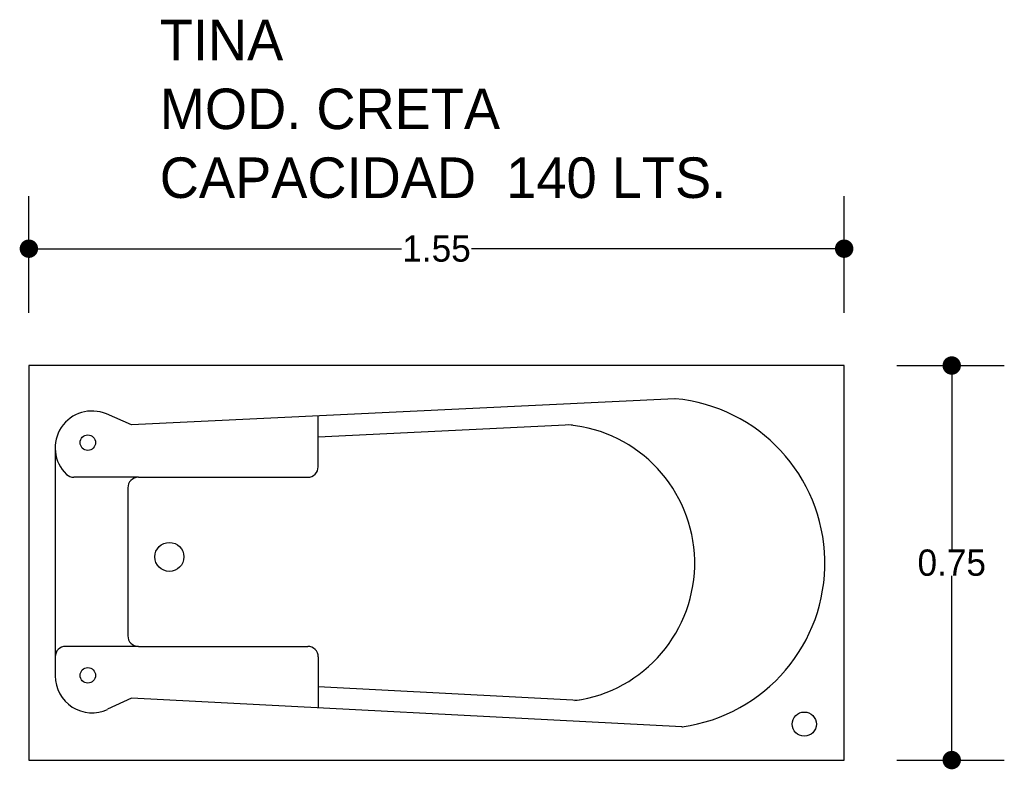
# Model space of a CAD drawing. Header units: millimetres. Extents: x 137.19 to 139.06, y 147.66 to 149.08.
import ezdxf

# ---------------------------------------------------------------- set-up
doc = ezdxf.new("R2010")
doc.units = ezdxf.units.MM
doc.layers.add('cotas', color=3, linetype='Continuous')
doc.layers.add('limies2', color=2, linetype='Continuous')
doc.styles.add('77', font='txt')
doc.dimstyles.new('cotas1', dxfattribs={"dimtxt": 0.05, "dimasz": 0.035, "dimexe": 0.1, "dimexo": 0.1, "dimgap": 0, "dimtad": 0, "dimtih": 1, "dimtoh": 1, "dimzin": 1, "dimdsep": 46, "dimtxsty": 'Standard', "dimblk": 'DOT', "dimcen": 0.2, "dimadec": 0, "dimazin": 0, "dimtm": 1e-09, "dimtfac": 1, "dimtix": 1, "dimtmove": 0, "dimatfit": 3, "dimfxl": 0, "dimarcsym": 0})

# ---------------------------------------------------------------- blocks, each defined once
blk = doc.blocks.new('_Dot')
at = {"layer": 'limies2', "color": 0, "lineweight": -2}
blk.add_line((-0.5, 0), (-1, 0), dxfattribs=at)
at = {"layer": 'limies2', "color": 0, "const_width": 0.5}
blk.add_lwpolyline([(-0.25, 0, 1), (0.25, 0, 1)], format="xyb", close=True, dxfattribs=at)
blk = doc.blocks.new('*D1')
at = {"layer": 'cotas', "color": 0, "lineweight": -2}
for p, q in [((137.2034, 148.5232), (137.2034, 148.7453)), ((138.7534, 148.5232), (138.7534, 148.7453)), ((137.2384, 148.6453), (137.9118, 148.6453)), ((138.7184, 148.6453), (138.0451, 148.6453))]:
    blk.add_line(p, q, dxfattribs=at)
at = {"layer": 'Defpoints', "color": 0}
for p in [(138.7534, 148.6453), (137.2034, 148.4232), (138.7534, 148.4232)]:
    blk.add_point(p, dxfattribs=at)
at = {"layer": 'cotas', "color": 0, "lineweight": -2, "xscale": 0.035, "yscale": 0.035, "zscale": 0.035, "rotation": 180}
blk.add_blockref('_Dot', (137.2034, 148.6453), dxfattribs=at)
at = {"layer": 'cotas', "color": 0, "lineweight": -2, "xscale": 0.035, "yscale": 0.035, "zscale": 0.035}
blk.add_blockref('_Dot', (138.7534, 148.6453), dxfattribs=at)
at = {"layer": 'cotas', "color": 0, "insert": (137.9784, 148.6453), "char_height": 0.05, "attachment_point": 5}
blk.add_mtext('1.55', dxfattribs=at)
blk = doc.blocks.new('*D2')
at = {"layer": 'cotas', "color": 0, "lineweight": -2}
for p, q in [((138.8534, 148.4232), (139.0579, 148.4232)), ((138.9579, 148.3882), (138.9579, 148.0732)), ((138.9579, 147.7082), (138.9579, 148.0232)), ((138.8534, 147.6732), (139.0579, 147.6732))]:
    blk.add_line(p, q, dxfattribs=at)
at = {"layer": 'Defpoints', "color": 0}
for p in [(138.7534, 148.4232), (138.7534, 147.6732), (138.9579, 147.6732)]:
    blk.add_point(p, dxfattribs=at)
at = {"layer": 'cotas', "color": 0, "lineweight": -2, "xscale": 0.035, "yscale": 0.035, "zscale": 0.035}
for p, rotation in [((138.9579, 148.4232), 90), ((138.9579, 147.6732), 270)]:
    blk.add_blockref('_Dot', p, dxfattribs=dict(at, rotation=rotation))
at = {"layer": 'cotas', "color": 0, "insert": (138.9579, 148.0482), "char_height": 0.05, "attachment_point": 5}
blk.add_mtext('0.75', dxfattribs=at)

msp = doc.modelspace()

# ---------------------------------------------------------------- linework, layer by layer
at = {"layer": 'limies2'}
for p, q in [((137.2034, 148.4232), (137.2034, 147.6732)), ((138.7534, 148.4232), (137.2034, 148.4232)), ((138.7534, 147.6732), (138.7534, 148.4232)), ((138.4315, 148.3602), (137.3985, 148.3107)), ((137.3985, 148.3107), (137.3511, 148.3311)), ((137.7534, 148.2308), (137.7534, 148.3277)), ((138.2365, 148.3102), (137.7534, 148.2871)), ((137.2534, 148.2668), (137.2534, 147.8694)), ((137.4115, 148.2108), (137.2888, 148.2108)), ((137.4115, 148.2108), (137.7334, 148.2108)), ((137.3915, 148.1908), (137.3915, 147.9094)), ((137.4115, 147.8894), (137.2734, 147.8894)), ((137.4115, 147.8894), (137.7335, 147.8894)), ((137.2534, 147.8694), (137.2534, 147.8331)), ((137.7535, 147.8694), (137.7535, 147.7725)), ((138.2499, 147.7865), (137.7535, 147.8123)), ((137.3985, 147.7909), (137.353, 147.7697)), ((138.4448, 147.7366), (137.3985, 147.7909)), ((137.2034, 147.6732), (138.7534, 147.6732))]:
    msp.add_line(p, q, dxfattribs=at)
for centre, radius in [((137.3154, 148.2767), 0.0147), ((137.4705, 148.0594), 0.0276), ((137.3154, 147.8342), 0.0147), ((138.6775, 147.7416), 0.023)]:
    msp.add_circle(centre, radius, dxfattribs=at)
for centre, radius, start, end in [((138.4318, 148.3552), 0.005, 84.6281, 92.7419), ((138.4028, 148.0476), 0.3139, 277.8561, 84.6281), ((137.3234, 148.2668), 0.07, 66.6936, 226.1506), ((138.2054, 148.0476), 0.2639, 277.8561, 84.6281), ((137.7334, 148.2308), 0.02, 270, 0), ((137.2888, 148.2308), 0.02, 226.1506, 270), ((137.4115, 148.1908), 0.02, 90, 180), ((137.4115, 147.9094), 0.02, 180, 270), ((137.2734, 147.8694), 0.02, 90, 180), ((137.7335, 147.8694), 0.02, 0, 90), ((137.3234, 147.8331), 0.07, 180, 295.0095), ((138.4451, 147.7416), 0.005, 267.0312, 277.8561)]:
    msp.add_arc(centre, radius, start, end, dxfattribs=at)

# ---------------------------------------------------------------- texts
at = {"layer": 'limies2', "style": '77'}
for s, height, p in [('TINA', 0.07708, (137.4522, 149.0035)), ('MOD. CRETA', 0.07708, (137.4522, 148.8726)), ('CAPACIDAD  140 LTS.', 0.077085, (137.4522, 148.7417))]:
    msp.add_text(s, height=height, dxfattribs=at).set_placement(p)

# ---------------------------------------------------------------- dimensions: what is measured, and where the dimension line sits
at = {"layer": 'cotas'}
dim = msp.add_linear_dim(base=(138.7534, 148.6453), p1=(137.2034, 148.4232), p2=(138.7534, 148.4232), dimstyle='cotas1', dxfattribs=at)
dim.commit()
dim.dimension.update_dxf_attribs({"geometry": '*D1', "text_midpoint": (137.9784, 148.6453)})
dim = msp.add_linear_dim(base=(138.9579, 147.6732), p1=(138.7534, 148.4232), p2=(138.7534, 147.6732), angle=90, dimstyle='cotas1', dxfattribs=at)
dim.commit()
dim.dimension.update_dxf_attribs({"geometry": '*D2', "text_midpoint": (138.9579, 148.0482)})

doc.saveas('drawing.dxf')
